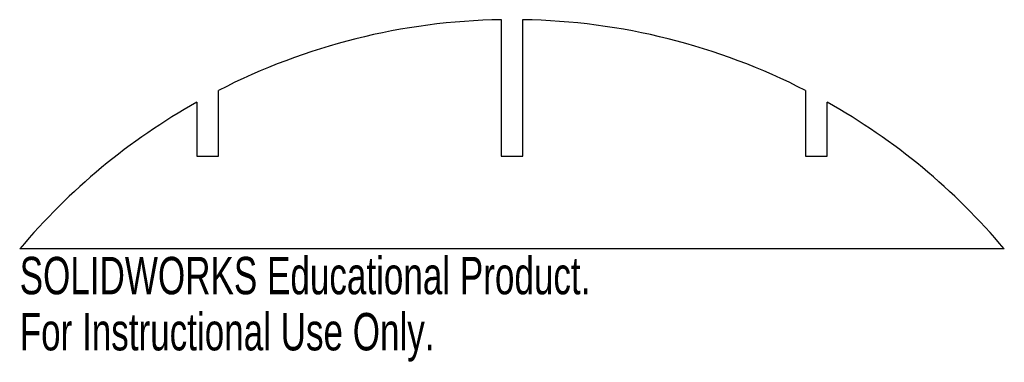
# Model space of a CAD drawing. Header units: millimetres. Extents: x -64 to 64, y -15 to 30.
import ezdxf

# ---------------------------------------------------------------- set-up
doc = ezdxf.new("R2010")
doc.units = ezdxf.units.MM
doc.styles.add('SLDTEXTSTYLE0', font='TXT', dxfattribs={"width": 0.7})

msp = doc.modelspace()

# ---------------------------------------------------------------- linework, layer by layer
at = {"color": 7, "linetype": 'Continuous', "lineweight": 25}
for p, q in [((-1.4, 29.63), (-1.4, 12)), ((1.4, 12), (1.4, 29.63)), ((-37.9, 12), (-37.9, 20.48)), ((37.9, 20.48), (37.9, 12)), ((-40.7, 18.97), (-40.7, 12)), ((40.7, 12), (40.7, 18.97)), ((-40.7, 12), (-37.9, 12)), ((-1.4, 12), (1.4, 12)), ((37.9, 12), (40.7, 12)), ((63.56, 0), (-63.56, 0))]:
    msp.add_line(p, q, dxfattribs=at)
for start, end in [(90.9668, 117.179), (62.821, 89.0332), (119.3746, 140.0009), (39.9991, 60.6254)]:
    msp.add_arc((0, -53.33), 82.97, start, end, dxfattribs=at)

# ---------------------------------------------------------------- texts
at = {"color": 7, "linetype": 'Continuous', "char_height": 4.8336, "attachment_point": 1, "style": 'SLDTEXTSTYLE0'}
for s, insert in [('SOLIDWORKS Educational Product.', (-63.56, -1.02)), ('For Instructional Use Only.', (-63.56, -8.27))]:
    msp.add_mtext(s, dxfattribs=dict(at, insert=insert))

doc.saveas('drawing.dxf')
